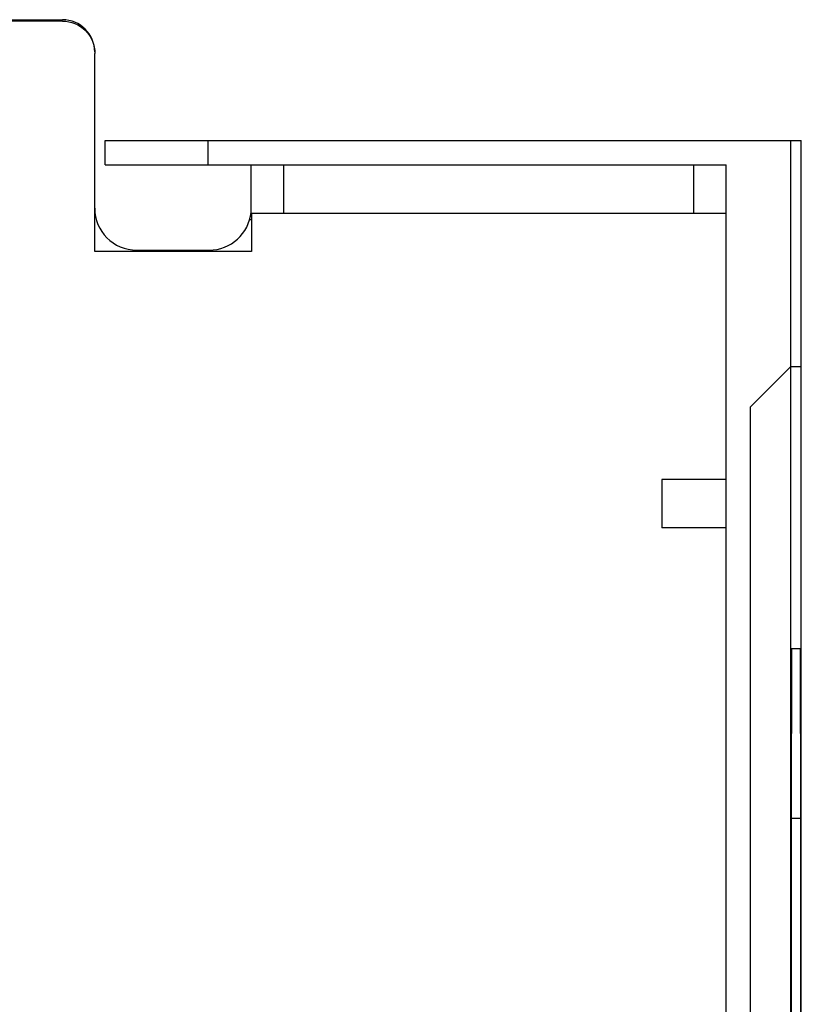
# Model space of a CAD drawing. Header units: millimetres. Extents: x 63 to 502, y 176 to 609.
# Tile 9 of 9: x 411 to 459, y 523 to 584. Entities that reach past the tile are written whole.
import ezdxf

# ---------------------------------------------------------------- set-up
doc = ezdxf.new("R2010")
doc.units = ezdxf.units.MM
doc.header["$LTSCALE"] = 51.175246
doc.layers.get('0').update_dxf_attribs({"linetype": 'CONTINUOUS'})

msp = doc.modelspace()

# ---------------------------------------------------------------- linework, layer by layer
at = {"color": 7}
for p, q in [((413.648, 583.952), (378.798, 583.952)), ((393.083, 584.043), (413.635, 584.043)), ((415.648, 569.672), (415.648, 581.952)), ((415.653, 581.952), (415.648, 581.952)), ((416.284, 575.052), (416.284, 576.552)), ((416.284, 576.552), (459.435, 576.552)), ((422.652, 576.552), (422.652, 575.052)), ((458.775, 505.052), (458.775, 576.552)), ((459.435, 517.629), (459.435, 576.552)), ((416.284, 575.052), (454.775, 575.052)), ((425.332, 572.052), (425.332, 575.052)), ((427.329, 575.052), (427.329, 572.052)), ((452.779, 572.052), (452.779, 575.052)), ((454.775, 511.052), (454.775, 575.052)), ((425.332, 572.052), (454.782, 572.052)), ((425.348, 572.052), (425.348, 569.672)), ((425.348, 571.643), (425.234, 571.643)), ((425.348, 569.672), (415.648, 569.672)), ((418.235, 569.763), (422.735, 569.763)), ((456.275, 560.052), (458.775, 562.552)), ((458.775, 562.552), (459.435, 562.552)), ((456.275, 510.052), (456.275, 560.052)), ((454.775, 555.552), (450.787, 555.552)), ((454.775, 552.552), (450.787, 552.552)), ((458.832, 545.052), (458.805, 534.552)), ((459.377, 545.052), (458.832, 545.052)), ((459.405, 534.552), (459.377, 545.052)), ((459.405, 534.552), (458.805, 534.552)), ((458.805, 534.552), (458.805, 511.052)), ((459.405, 517.623), (459.405, 534.552))]:
    msp.add_line(p, q, dxfattribs=at)
for centre, radius, start, end in [((413.635, 582.043), 2, 0, 90), ((418.235, 572.363), 2.6, 180, 270), ((422.735, 572.363), 2.6, 270, 354.68811)]:
    msp.add_arc(centre, radius, start, end, dxfattribs=at)
for points, knots in [([(413.648, 583.952), (414.158, 583.952), (415.221, 583.525), (415.648, 582.462), (415.648, 581.952)], [0, 0, 0, 0, 0.5, 1, 1, 1, 1]), ([(450.787, 555.552), (450.785, 555.552), (450.79, 555.536), (450.785, 555.52), (450.788, 555.482), (450.785, 555.409), (450.786, 555.283), (450.786, 555.099), (450.785, 554.874), (450.785, 554.521), (450.785, 554.243), (450.785, 554.052)], [0, 0, 0, 0, 0.004852, 0.019273, 0.043087, 0.076116, 0.168589, 0.292851, 0.444313, 0.617283, 1, 1, 1, 1]), ([(450.785, 554.052), (450.785, 553.86), (450.785, 553.583), (450.785, 553.229), (450.786, 553.005), (450.786, 552.821), (450.785, 552.695), (450.788, 552.622), (450.785, 552.583), (450.79, 552.567), (450.785, 552.552), (450.787, 552.552)], [0, 0, 0, 0, 0.38272, 0.555676, 0.707128, 0.831397, 0.923876, 0.956903, 0.980723, 0.99515, 1, 1, 1, 1])]:
    msp.add_open_spline(points, degree=3, knots=knots, dxfattribs=at)

doc.saveas('drawing.dxf')
